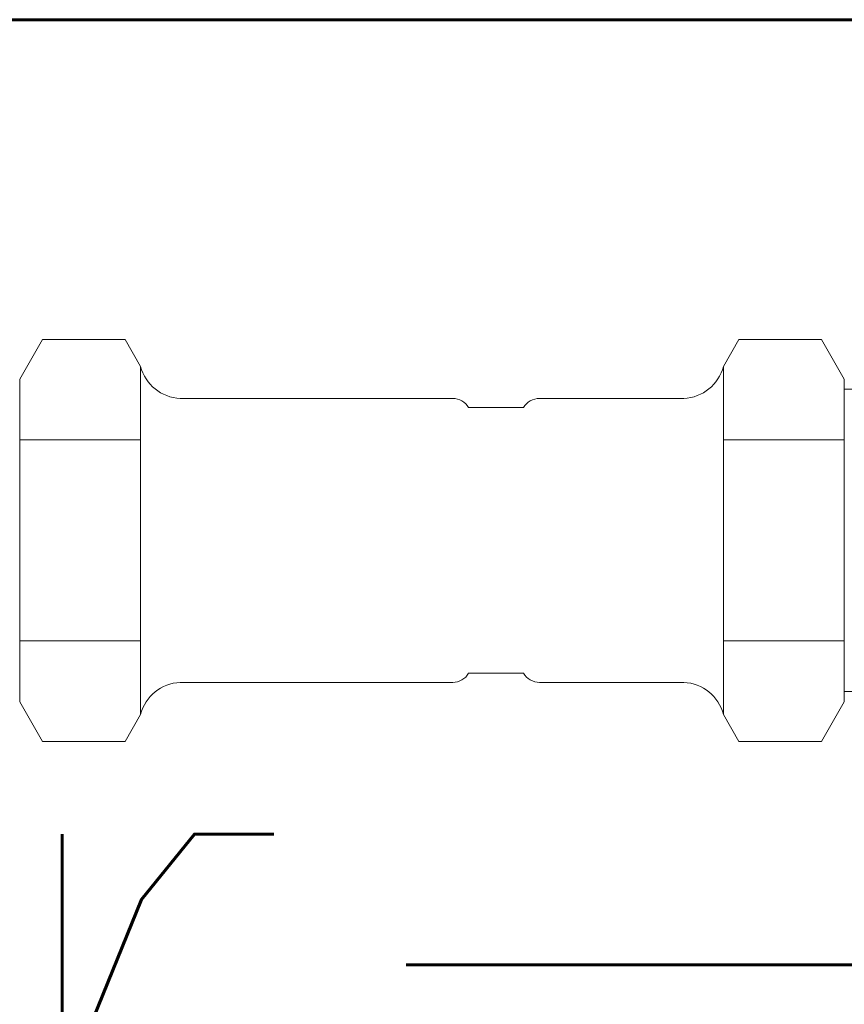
# Model space of a CAD drawing. Header units: millimetres. Extents: x -4784 to -1089, y 53657 to 55321.
# Tile 19 of 32: x -2398 to -2389, y 54280 to 54291. Entities that reach past the tile are written whole.
import ezdxf

# ---------------------------------------------------------------- set-up
doc = ezdxf.new("R2010")
doc.units = ezdxf.units.MM
doc.linetypes.add('ACAD_ISO08W100', pattern=[36, 24, -3, 6, -3])
doc.linetypes.add('GCAD_ISO03W100', pattern=[30, 12, -18])
for name, color, linetype, lineweight in [('-- CO_rury', 11, 'Continuous', 9), ('0.GRUBA', 7, 'Continuous', 60), ('0.OPISY', 7, 'Continuous', 13), ('0.PRZERYWANA', 7, 'GCAD_ISO03W100', 5)]:
    doc.layers.add(name, color=color, linetype=linetype, lineweight=lineweight)
doc.layers.add('-- WODA', color=5, linetype='Continuous')
doc.styles.add('SIMPLEX', font='simplex.shx', dxfattribs={"width": 0.45, "height": 8})

# ---------------------------------------------------------------- blocks, each defined once
blk = doc.blocks.new('-- SOCLA EA 291NF DN25_rz')
at = {"color": 0}
for p, q in [((0.25, 2.194), (0, 1.761)), ((0.25, 2.194), (1.15, 2.194)), ((1.32, 1.9), (1.15, 2.194)), ((7.85, 2.194), (7.68, 1.9)), ((8.75, 2.194), (7.85, 2.194)), ((9, 1.761), (8.75, 2.194)), ((0, 1.761), (0, -1.761)), ((9, 1.761), (9, -1.761)), ((4.727, 1.55), (1.753, 1.55)), ((7.247, 1.55), (5.673, 1.55)), ((5.5, 1.45), (4.9, 1.45)), ((4.9, -1.45), (5.5, -1.45)), ((1.753, -1.55), (4.727, -1.55)), ((5.673, -1.55), (7.247, -1.55)), ((0, -1.761), (0.25, -2.194)), ((8.75, -2.194), (9, -1.761)), ((1.15, -2.194), (1.32, -1.9)), ((7.68, -1.9), (7.85, -2.194)), ((0.25, -2.194), (1.15, -2.194)), ((8.75, -2.194), (7.85, -2.194))]:
    blk.add_line(p, q, dxfattribs=at)
at = {"color": 11}
for p, q in [((1.32, 1.9), (1.32, 1.65)), ((7.68, 1.9), (7.68, 1.65)), ((1.32, 1.641), (1.32, 0.009)), ((7.68, 1.641), (7.68, 0.009)), ((1.32, -0.009), (1.32, -1.641)), ((7.68, -0.009), (7.68, -1.641)), ((1.32, -1.65), (1.32, -1.9)), ((7.68, -1.65), (7.68, -1.9))]:
    blk.add_line(p, q, dxfattribs=at)
at = {"color": 50, "linetype": 'Continuous', "lineweight": 0}
for p, q in [((0, 1.097), (1.32, 1.097)), ((9, 1.097), (7.68, 1.097)), ((0, -1.097), (1.32, -1.097)), ((9, -1.097), (7.68, -1.097))]:
    blk.add_line(p, q, dxfattribs=at)
at = {"color": 11}
for points in [[(1.32, 1.65), (1.32, 1.648), (1.32, 1.645), (1.32, 1.642), (1.32, 1.641)], [(7.68, 1.641), (7.68, 1.642), (7.68, 1.645), (7.68, 1.648), (7.68, 1.65)], [(1.32, 0.009), (1.32, 0.006), (1.32, 0), (1.32, -0.006), (1.32, -0.009)], [(7.68, -0.009), (7.68, -0.006), (7.68, 0), (7.68, 0.006), (7.68, 0.009)], [(1.32, -1.641), (1.32, -1.642), (1.32, -1.645), (1.32, -1.648), (1.32, -1.65)], [(7.68, -1.65), (7.68, -1.648), (7.68, -1.645), (7.68, -1.642), (7.68, -1.641)]]:
    blk.add_lwpolyline(points, dxfattribs=at)
at = {"color": 0}
for centre, radius, start, end in [((1.77, 2.015), 0.465, 194.2781, 267.7927), ((7.23, 2.015), 0.465, 272.2073, 345.7219), ((4.727, 1.35), 0.2, 30, 90), ((5.673, 1.35), 0.2, 90.0004, 150), ((4.727, -1.35), 0.2, 270, 330), ((5.673, -1.35), 0.2, 210, 269.9996), ((1.77, -2.015), 0.465, 92.2073, 165.7219), ((7.23, -2.015), 0.465, 14.2781, 87.7927)]:
    blk.add_arc(centre, radius, start, end, dxfattribs=at)
blk = doc.blocks.new('-- REDUKTOR SYR 315 DN 25_rz')
at = {"color": 50, "linetype": 'Continuous', "lineweight": 0, "extrusion": (-1.22465e-16, -1, -1.83697e-16)}
for p, q in [((1.5, 1.65), (0, 1.65)), ((1.5, -1.65), (0, -1.65))]:
    blk.add_line(p, q, dxfattribs=at)
at = {"color": 50, "linetype": 'Continuous', "lineweight": 0}
blk.add_line((0, 1.65), (0, -1.65), dxfattribs=at)
blk = doc.blocks.new('*U542')
blk.add_blockref('-- REDUKTOR SYR 315 DN 25_rz', (2.9, -52.137))
blk = doc.blocks.new('zw$C48D')
at = {"layer": '-- CO_rury', "linetype": 'ACAD_ISO08W100', "ltscale": 20}
for name, p in [('*U542', (-318.161, 46.452)), ('-- SOCLA EA 291NF DN25_rz', (-324.261, -5.685))]:
    blk.add_blockref(name, p, dxfattribs=at)

msp = doc.modelspace()

# ---------------------------------------------------------------- linework, layer by layer
at = {"layer": '0.GRUBA', "transparency": 16777216}
msp.add_lwpolyline([(-2074.064, 54208.844), (-2074.064, 54290.844), (-2488.164, 54290.844)], dxfattribs=at)
at = {"layer": '0.PRZERYWANA', "transparency": 16777216}
msp.add_arc((-2282.016, 54653.608), 418.141, 240.46139, 299.82316, dxfattribs=at)

# ---------------------------------------------------------------- texts
at = {"layer": '0.OPISY', "ltscale": 2, "transparency": 16777216, "insert": (-2419.523, 54286.944), "char_height": 14.976, "width": 89.64071, "attachment_point": 1, "style": 'SIMPLEX'}
msp.add_mtext('\\pxql;Hmur= 77cm', dxfattribs=at)

# ---------------------------------------------------------------- next in the draw order: block references
at = {"layer": '-- WODA'}
msp.add_blockref('zw$C48D', (-2074.064, 54290.844), dxfattribs=at)

doc.saveas('drawing.dxf')
